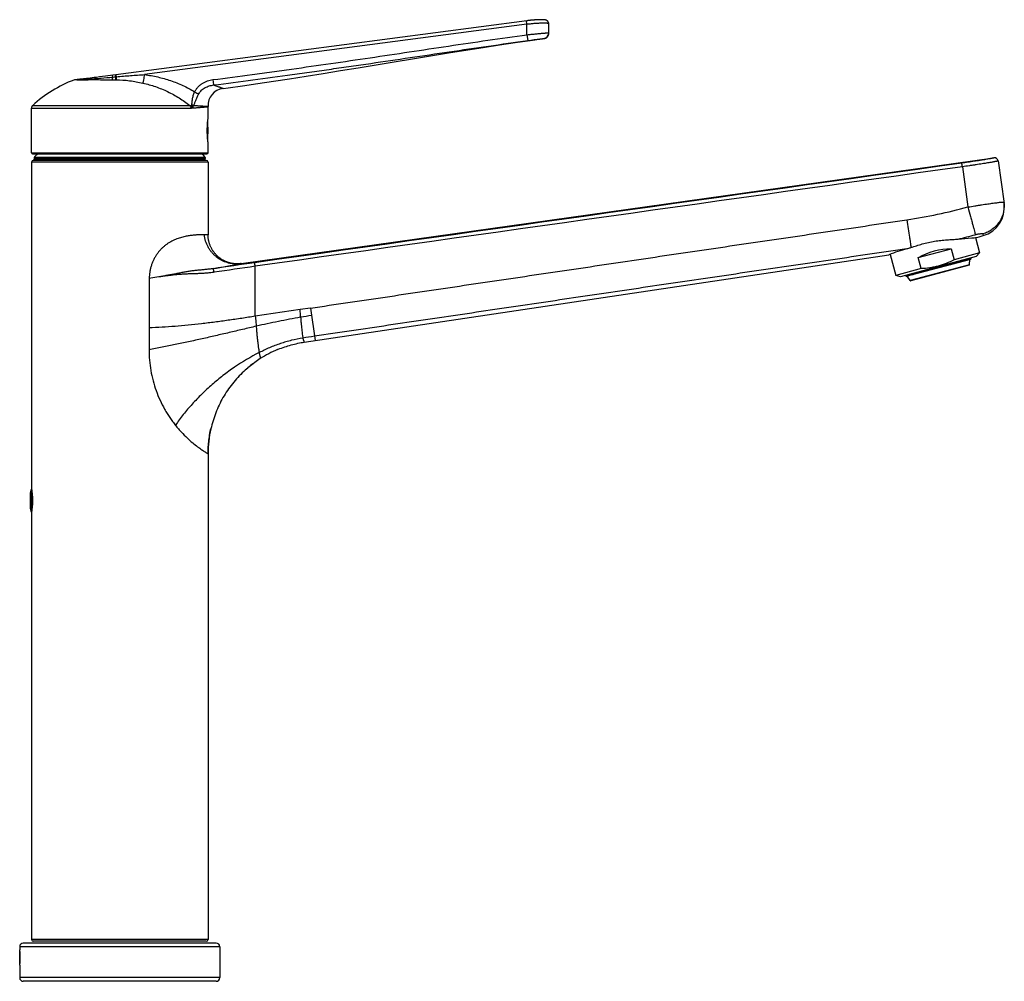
# Model space of a CAD drawing. Header units: millimetres. Extents: x 276 to 822, y 145 to 693.
# Tile 10 of 10: x 552 to 822, y 429 to 693. Entities that reach past the tile are written whole.
import ezdxf

# ---------------------------------------------------------------- set-up
doc = ezdxf.new("R2010")
doc.units = ezdxf.units.MM
doc.header["$LTSCALE"] = 65.395
doc.layers.get('0').update_dxf_attribs({"linetype": 'CONTINUOUS'})

msp = doc.modelspace()

# ---------------------------------------------------------------- linework, layer by layer
at = {"color": 9, "linetype": 'CONTINUOUS'}
for p, q in [((691.32, 692.11), (691.19, 693.08)), ((691.32, 692.11), (586.28, 678.28)), ((691.32, 689.25), (691.32, 692.11)), ((691.32, 689.25), (691.54, 687.64)), ((695.95, 688.2), (695.95, 688.18)), ((567.63, 676.88), (566.87, 676.81)), ((567.42, 676.86), (566.87, 676.81)), ((578.38, 677.69), (578.31, 678.22)), ((578.38, 677.69), (578.53, 677.71)), ((578.53, 677.71), (578.46, 678.23)), ((605.04, 676.91), (605.24, 675.44)), ((555.2, 669.09), (598.96, 669.09)), ((555.53, 669.83), (598.7, 669.83)), ((603.51, 661.84), (603.51, 664.02)), ((603.61, 660.48), (603.61, 665.38)), ((555.2, 656.83), (603.7, 656.83)), ((602.95, 655.55), (555.96, 655.55)), ((819.6, 655.45), (819.6, 655.41)), ((603.7, 654.23), (555.2, 654.23)), ((810.93, 652.98), (812.48, 641.93)), ((816.59, 634.54), (816.69, 634.06)), ((812.58, 627.56), (807.8, 626.28)), ((812.7, 627.59), (813.32, 627.76)), ((612.82, 626.39), (612.63, 626.36)), ((612.82, 626.39), (612.82, 626.39)), ((616.65, 611.92), (616.65, 625.63)), ((812.9, 626.06), (796.63, 621.7)), ((803.22, 625.05), (797.32, 623.47)), ((807.73, 626.26), (803.25, 625.06)), ((587.48, 622.3), (587.48, 602.72)), ((797.22, 623.45), (795.46, 622.97)), ((631.83, 614.16), (628.98, 613.74)), ((631.84, 614.16), (633.09, 605.24)), ((628.98, 613.74), (616.65, 611.92)), ((630.12, 604.8), (630.12, 604.8)), ((603.69, 574.15), (603.7, 574.14)), ((555.22, 564.38), (555.22, 558.18)), ((606.95, 438.73), (551.95, 438.73)), ((603.7, 440.73), (555.2, 440.73)), ((606.95, 430.23), (551.95, 430.23))]:
    msp.add_line(p, q, dxfattribs=at)
at = {"color": 7, "linetype": 'CONTINUOUS'}
for p, q in [((693.87, 693.33), (693.68, 693.32)), ((694.06, 693.34), (693.87, 693.33)), ((694.23, 693.35), (694.06, 693.34)), ((694.39, 693.36), (694.23, 693.35)), ((694.54, 693.37), (694.39, 693.36)), ((694.69, 693.37), (694.54, 693.37)), ((694.82, 693.37), (694.69, 693.37)), ((694.95, 693.38), (694.82, 693.37)), ((695.07, 693.38), (694.95, 693.38)), ((695.19, 693.38), (695.07, 693.38)), ((695.29, 693.38), (695.19, 693.38)), ((695.39, 693.38), (695.29, 693.38)), ((695.49, 693.38), (695.39, 693.38)), ((695.58, 693.37), (695.49, 693.38)), ((695.66, 693.37), (695.58, 693.37)), ((697.34, 689.79), (697.3, 692.29)), ((697.34, 689.75), (697.34, 689.81)), ((567.86, 676.94), (567.11, 676.86)), ((568.13, 676.97), (567.86, 676.94)), ((568.45, 677), (568.13, 676.97)), ((568.68, 677.03), (568.45, 677)), ((569.05, 677.07), (568.68, 677.03)), ((569.45, 677.11), (569.05, 677.07)), ((569.89, 677.16), (569.45, 677.11)), ((570.35, 677.22), (569.89, 677.16)), ((570.84, 677.27), (570.35, 677.22)), ((571.35, 677.34), (570.84, 677.27)), ((571.89, 677.4), (571.35, 677.34)), ((572.46, 677.47), (571.89, 677.4)), ((573.04, 677.54), (572.46, 677.47)), ((573.85, 677.64), (573.04, 677.54)), ((574.68, 677.75), (573.85, 677.64)), ((575.54, 677.86), (574.68, 677.75)), ((576.2, 677.94), (575.54, 677.86)), ((576.86, 678.03), (576.2, 677.94)), ((577.51, 678.11), (576.86, 678.03)), ((578.46, 678.23), (577.51, 678.11)), ((555.2, 656.83), (555.2, 669.09)), ((603.7, 666.18), (603.7, 669.48)), ((603.7, 656.83), (603.7, 659.68)), ((555.5, 656.53), (603.4, 656.53)), ((603.2, 654.73), (555.7, 654.73)), ((555.95, 654.93), (555.96, 655.03)), ((555.95, 654.93), (556.15, 654.73)), ((555.95, 654.93), (602.95, 654.93)), ((556.15, 655.23), (555.96, 655.03)), ((555.96, 655.03), (602.95, 655.03)), ((602.79, 655.23), (556.12, 655.23)), ((602.75, 655.23), (602.95, 655.03)), ((602.95, 654.93), (602.75, 654.73)), ((602.95, 654.93), (602.95, 655.03)), ((612.82, 626.39), (819.6, 655.45)), ((555.2, 654.23), (555.2, 564.48)), ((603.7, 654.23), (603.7, 634.31)), ((820.73, 654.6), (822.38, 642.85)), ((814.54, 633.52), (815.67, 629.3)), ((798.8, 628.01), (807.86, 630.44)), ((807.86, 630.44), (808.67, 627.43)), ((630.12, 604.8), (790.76, 628.81)), ((791.06, 628.92), (792.61, 623.13)), ((814.7, 628.34), (793.93, 622.77)), ((795.53, 622.89), (813.26, 627.64)), ((799.61, 625), (798.8, 628.01)), ((815.67, 629.3), (808.67, 627.43)), ((812.58, 627.56), (812.53, 627.76)), ((812.65, 627.79), (812.7, 627.59)), ((812.9, 626.06), (812.97, 627.56)), ((813.32, 627.76), (813.27, 627.95)), ((814.7, 628.34), (815.67, 629.3)), ((799.61, 625), (792.61, 623.13)), ((812.82, 625.97), (796.74, 621.66)), ((803.22, 625.05), (803.16, 625.25)), ((803.2, 625.25), (803.25, 625.06)), ((807.73, 626.26), (807.68, 626.46)), ((807.74, 626.47), (807.8, 626.28)), ((809.89, 626.84), (809.84, 627.03)), ((793.93, 622.77), (792.61, 623.13)), ((795.41, 622.96), (795.36, 623.15)), ((795.4, 623.17), (795.46, 622.97)), ((796.63, 621.7), (795.81, 622.96)), ((795.96, 623.32), (796.01, 623.12)), ((797.22, 623.45), (797.17, 623.64)), ((797.27, 623.67), (797.32, 623.47)), ((800.83, 624.62), (800.88, 624.43)), ((630.12, 604.8), (630.12, 604.8)), ((603.7, 574.14), (603.7, 440.73)), ((554.85, 563.08), (554.85, 559.48)), ((555.2, 564.48), (555.22, 564.38)), ((555.22, 558.18), (555.2, 558.07)), ((555.2, 558.07), (555.2, 440.73)), ((551.95, 438.73), (551.95, 437.83)), ((605.95, 439.73), (552.95, 439.73)), ((603.2, 440.23), (555.7, 440.23)), ((606.95, 438.73), (606.95, 430.23)), ((551.99, 437.37), (551.95, 437.34)), ((551.95, 437.34), (551.95, 434.12)), ((551.95, 434.12), (551.99, 434.08)), ((551.95, 433.63), (551.95, 430.23)), ((605.95, 429.23), (552.95, 429.23))]:
    msp.add_line(p, q, dxfattribs=at)
for points in [[(693.68, 693.32), (693.57, 693.32), (693.47, 693.31), (693.36, 693.3), (693.25, 693.29), (693.13, 693.28), (693.02, 693.27), (692.9, 693.26), (692.78, 693.25), (692.66, 693.24), (692.54, 693.23), (692.42, 693.22), (692.3, 693.21), (692.17, 693.19), (692.05, 693.18), (691.93, 693.17), (691.8, 693.15), (691.68, 693.14), (691.55, 693.12), (691.43, 693.11), (691.3, 693.09), (578.41, 678.23)], [(697.3, 692.29), (697.3, 692.3), (697.29, 692.34), (697.29, 692.38), (697.29, 692.42), (697.28, 692.45), (697.27, 692.49), (697.26, 692.53), (697.25, 692.56), (697.24, 692.6), (697.23, 692.64), (697.21, 692.67), (697.2, 692.7), (697.18, 692.74), (697.16, 692.77), (697.14, 692.8), (697.12, 692.83), (697.1, 692.86), (697.08, 692.89), (697.06, 692.92), (697.03, 692.94), (697.01, 692.97), (696.99, 692.99), (696.96, 693.02), (696.94, 693.04), (696.91, 693.06), (696.89, 693.08), (696.87, 693.1), (696.84, 693.11), (696.82, 693.13), (696.79, 693.14), (696.77, 693.16), (696.74, 693.17), (696.72, 693.18), (696.7, 693.19), (696.67, 693.21), (696.65, 693.22), (696.63, 693.23), (696.6, 693.23), (696.58, 693.24), (696.56, 693.25), (696.53, 693.26), (696.51, 693.27), (696.49, 693.27), (696.47, 693.28), (696.44, 693.28), (696.42, 693.29), (696.4, 693.3), (696.38, 693.3), (696.35, 693.3), (696.33, 693.31), (696.31, 693.31), (696.28, 693.32), (696.26, 693.32), (696.24, 693.32), (696.21, 693.33), (696.19, 693.33), (696.17, 693.33), (696.14, 693.34), (696.11, 693.34), (696.09, 693.34), (696.06, 693.35), (696.03, 693.35), (696, 693.35), (695.97, 693.35), (695.94, 693.36), (695.91, 693.36), (695.88, 693.36), (695.85, 693.36), (695.81, 693.36), (695.78, 693.37), (695.74, 693.37), (695.66, 693.37)], [(697.33, 689.59), (697.34, 689.64), (697.34, 689.69), (697.34, 689.74), (697.34, 689.81)], [(607.82, 674.51), (609.2, 674.69), (613.18, 675.24), (617.34, 675.83), (621.64, 676.47), (626.09, 677.14), (630.66, 677.85), (635.33, 678.6), (640.11, 679.38), (644.96, 680.18), (649.88, 680.99), (654.85, 681.82), (659.84, 682.65), (664.81, 683.47), (669.72, 684.27), (674.55, 685.04), (679.24, 685.77), (683.77, 686.45), (688.09, 687.08), (692.15, 687.66), (695.95, 688.18)], [(695.95, 688.18), (695.99, 688.18), (696.04, 688.19), (696.09, 688.2), (696.14, 688.21), (696.19, 688.23), (696.24, 688.24), (696.28, 688.26), (696.33, 688.28), (696.38, 688.3), (696.43, 688.32), (696.47, 688.34), (696.52, 688.36), (696.56, 688.39), (696.6, 688.42), (696.65, 688.44), (696.69, 688.47), (696.73, 688.5), (696.77, 688.54), (696.81, 688.57), (696.84, 688.6), (696.88, 688.64), (696.92, 688.68), (696.95, 688.71), (696.98, 688.75), (697.01, 688.79), (697.04, 688.83), (697.07, 688.88), (697.1, 688.92), (697.13, 688.96), (697.15, 689.01), (697.17, 689.05), (697.2, 689.1), (697.22, 689.15), (697.24, 689.19), (697.25, 689.24), (697.27, 689.29), (697.28, 689.34), (697.3, 689.39), (697.31, 689.44), (697.32, 689.49), (697.32, 689.54), (697.33, 689.59)], [(697.33, 689.6), (697.33, 689.65), (697.34, 689.7), (697.34, 689.75)], [(612.82, 626.39), (612.66, 626.37), (612.48, 626.35), (612.31, 626.34), (612.13, 626.32), (611.96, 626.32), (611.78, 626.31), (611.61, 626.31), (611.43, 626.32), (611.26, 626.33), (611.08, 626.34), (610.91, 626.35), (610.73, 626.37), (610.56, 626.4), (610.39, 626.42), (610.21, 626.45), (610.04, 626.49), (609.87, 626.53), (609.7, 626.57), (609.53, 626.62), (609.36, 626.66), (609.19, 626.72), (609.03, 626.78), (608.86, 626.84), (608.7, 626.9), (608.54, 626.97), (608.38, 627.04), (608.22, 627.12), (608.06, 627.19), (607.9, 627.28), (607.75, 627.36), (607.6, 627.45), (607.45, 627.54), (607.3, 627.64), (607.15, 627.74), (607.01, 627.84), (606.87, 627.94), (606.73, 628.05), (606.59, 628.16), (606.46, 628.28), (606.33, 628.4), (606.2, 628.52), (606.07, 628.64), (605.95, 628.76), (605.83, 628.89), (605.71, 629.02), (605.59, 629.16), (605.48, 629.29), (605.37, 629.43), (605.27, 629.57), (605.16, 629.71), (605.06, 629.86), (604.97, 630.01), (604.87, 630.16), (604.78, 630.31), (604.7, 630.46), (604.61, 630.61), (604.53, 630.77), (604.46, 630.93), (604.38, 631.09), (604.32, 631.25), (604.25, 631.41), (604.19, 631.58), (604.13, 631.74), (604.07, 631.91), (604.02, 632.08), (603.98, 632.25), (603.93, 632.42), (603.89, 632.59), (603.86, 632.76), (603.82, 632.93), (603.8, 633.1), (603.77, 633.28), (603.75, 633.45), (603.73, 633.63), (603.72, 633.8), (603.71, 633.98), (603.71, 634.15), (603.7, 634.31)], [(814.86, 633.54), (815.57, 633.74), (816.69, 634.06)], [(622.81, 602.76), (623.01, 602.85), (623.44, 603.02), (623.88, 603.19), (624.33, 603.35), (624.77, 603.5), (625.21, 603.65), (625.66, 603.79), (626.11, 603.92), (626.56, 604.05), (627.01, 604.17), (627.45, 604.28), (627.9, 604.38), (628.35, 604.48), (628.8, 604.57), (629.25, 604.66), (629.69, 604.73), (630.12, 604.8)], [(613.49, 596.74), (613.6, 596.84), (613.95, 597.16), (614.3, 597.48), (614.66, 597.79), (615.02, 598.09), (615.39, 598.39), (615.76, 598.68), (616.13, 598.96), (616.54, 599.26)], [(603.7, 574.14), (603.71, 574.6), (603.72, 575.07), (603.73, 575.54), (603.76, 576.01), (603.79, 576.48), (603.83, 576.95), (603.88, 577.42), (603.93, 577.89), (603.99, 578.36), (604.06, 578.82), (604.13, 579.29), (604.22, 579.76), (604.31, 580.22), (604.4, 580.68), (604.48, 581.01)]]:
    msp.add_lwpolyline(points, dxfattribs=at)
for centre, radius, start, end in [((696.31, 692.08), 0.99, 1.089, 4.4424), ((695.74, 689.78), 1.6, 353.3524, 0.9959), ((579.2, 644.05), 35, 110.6394, 132.5685), ((567.22, 675.88), 0.99, 95.9574, 110.6394), ((608.45, 669.8), 4.75, 97.5912, 182.8231), ((556.2, 669.09), 1, 132.5685, 180), ((602, 669.48), 1.7, 0, 2.8231), ((554.04, 662.93), 49.66, 356.9279, 3.0721), ((555.5, 656.83), 0.3, 180, 270), ((555.7, 654.23), 0.5, 90, 180), ((556.12, 655.43), 0.2, 141.5514, 270), ((579.45, 636.9), 30, 139.1303, 141.5514), ((579.45, 636.9), 30, 38.4486, 40.8702), ((602.79, 655.43), 0.2, 270, 38.4486), ((603.2, 654.23), 0.5, 0, 90), ((603.4, 656.83), 0.3, 270, 360), ((819.74, 654.46), 1, 8, 98), ((814.45, 641.74), 8, 286.2224, 8), ((812.19, 573.44), 59.37, 106.1227, 111.1611), ((812.8, 626.07), 0.1, 285, 357.0956), ((795.55, 623), 0.1, 195, 285), ((796.71, 621.76), 0.1, 212.9044, 285), ((634.66, 574.2), 30.93, 112.536, 122.4642), ((634.73, 574.12), 31.03, 125.881, 133.1812), ((634.68, 574.17), 30.96, 122.4771, 125.8783), ((634.68, 574.13), 30.98, 167.176, 179.9874), ((557.85, 563.08), 3, 152.0471, 180), ((557.85, 559.48), 3, 180, 207.9529), ((552.95, 438.73), 1, 90, 180), ((555.7, 440.73), 0.5, 180, 270), ((603.2, 440.73), 0.5, 270, 360), ((605.95, 438.73), 1, 0, 90), ((524.53, 435.73), 27.5, 355.6204, 4.3796), ((552.95, 430.23), 1, 180, 270), ((605.95, 430.23), 1, 270, 360)]:
    msp.add_arc(centre, radius, start, end, dxfattribs=at)
at = {"color": 9, "linetype": 'CONTINUOUS'}
for centre, radius, start, end in [((695.74, 689.78), 1.6, 277.6288, 353.3477), ((567.94, 676.11), 0.838, 95.8085, 111.9191), ((554.07, 932.69), 256.16, 275.2497, 275.4455), ((578.13, 640.53), 36.36, 89.4669, 89.684), ((598.96, 670.57), 1.48, 269.9794, 276.7535), ((819.74, 654.42), 1, 10.3932, 98.0025), ((819.74, 654.42), 1, 9.7947, 10.3906), ((819.74, 654.42), 1, 8.0003, 9.7948), ((773.42, 786.92), 150.16, 278.5328, 285.0751), ((774.2, 784.23), 155.23, 283.2398, 285.0414), ((984.68, -1989.08), 2641.48, 98.01226, 98.26233), ((516.11, 1138), 520.67, 279.8395, 280.6833), ((981.98, -1941.3), 2592.8, 98.10011, 98.35215), ((426.35, 597.49), 203.28, 3.9899, 4.5852), ((665.85, 381.06), 227.75, 98.312, 99.12)]:
    msp.add_arc(centre, radius, start, end, dxfattribs=at)
at = {"color": 7, "linetype": 'CONTINUOUS'}
msp.add_ellipse((804.97, 623.1), major_axis=(11.53, 3.09), ratio=0.57735, start_param=7.450156, end_param=8.257808, dxfattribs=at)
at = {"color": 9, "linetype": 'CONTINUOUS'}
for points, knots in [([(697.28, 692.3), (697.27, 692.31), (697.25, 692.32), (697.21, 692.33), (697.16, 692.34), (697.07, 692.36), (696.92, 692.38), (696.7, 692.39), (696.44, 692.4), (696.13, 692.41), (695.78, 692.41), (695.39, 692.4), (694.96, 692.39), (694.33, 692.36), (693.48, 692.31), (692.42, 692.22), (691.69, 692.15), (691.32, 692.11)], [0, 0, 0, 0, 0.004975, 0.011888, 0.020831, 0.031834, 0.060015, 0.09632, 0.140497, 0.192201, 0.251013, 0.316447, 0.387946, 0.464885, 0.632333, 0.812854, 1, 1, 1, 1]), ([(691.32, 689.25), (691.7, 689.29), (692.46, 689.37), (693.57, 689.47), (694.44, 689.56), (695.08, 689.62), (695.52, 689.66), (695.91, 689.69), (696.27, 689.72), (696.57, 689.75), (696.79, 689.77), (696.95, 689.78), (697.04, 689.79), (697.13, 689.8), (697.2, 689.8), (697.25, 689.81), (697.29, 689.81), (697.32, 689.81), (697.33, 689.81), (697.34, 689.81)], [0, 0, 0, 0, 0.192782, 0.378311, 0.54958, 0.62784, 0.70019, 0.765945, 0.824505, 0.875342, 0.917985, 0.936103, 0.952028, 0.965728, 0.977174, 0.986342, 0.993212, 0.997767, 1, 1, 1, 1]), ([(697.3, 692.28), (697.3, 692.29), (697.29, 692.29), (697.29, 692.3), (697.28, 692.3)], [0, 0, 0, 0, 0.435052, 1, 1, 1, 1]), ([(697.34, 689.81), (697.34, 689.81), (697.34, 689.81), (697.34, 689.81), (697.34, 689.81)], [0, 0, 0, 0, 0.412481, 1, 1, 1, 1]), ([(605.04, 676.91), (608.64, 677.38), (614.04, 678.1), (621.24, 679.07), (628.44, 680.07), (637.42, 681.34), (648.2, 682.92), (658.98, 684.54), (669.75, 686.15), (680.53, 687.74), (687.72, 688.76), (691.32, 689.25)], [0, 0, 0, 0, 0.125, 0.1875, 0.25, 0.375, 0.5, 0.625, 0.75, 0.875, 1, 1, 1, 1]), ([(605.24, 675.44), (608.84, 675.91), (616.04, 676.86), (625.04, 678.07), (632.23, 679.07), (637.63, 679.83), (643.02, 680.6), (650.21, 681.65), (659.19, 682.97), (669.96, 684.57), (680.75, 686.14), (687.94, 687.15), (691.54, 687.64)], [0, 0, 0, 0, 0.125002, 0.250002, 0.312502, 0.375002, 0.437501, 0.5, 0.624999, 0.749998, 0.874999, 1, 1, 1, 1]), ([(691.54, 687.64), (691.82, 687.68), (692.39, 687.76), (693.09, 687.85), (693.62, 687.92), (693.99, 687.97), (694.34, 688.01), (694.66, 688.05), (694.95, 688.09), (695.2, 688.12), (695.39, 688.14), (695.53, 688.16), (695.62, 688.17), (695.69, 688.17), (695.76, 688.18), (695.82, 688.19), (695.87, 688.19), (695.9, 688.19), (695.92, 688.2), (695.93, 688.2), (695.94, 688.2), (695.95, 688.2), (695.95, 688.2), (695.95, 688.2), (695.95, 688.2)], [0, 0, 0, 0, 0.195934, 0.384167, 0.47308, 0.557369, 0.636229, 0.708895, 0.774658, 0.832914, 0.883127, 0.905066, 0.924818, 0.942337, 0.957584, 0.97053, 0.981147, 0.989413, 0.99266, 0.995312, 0.997369, 0.998829, 0.999696, 1, 1, 1, 1]), ([(567.63, 676.88), (567.84, 676.89), (568.35, 676.91), (569.21, 676.95), (570.26, 677.02), (571.49, 677.1), (572.86, 677.21), (574.88, 677.37), (576.44, 677.51), (577.51, 677.61)], [0, 0, 0, 0, 0.065106, 0.152749, 0.26037, 0.385299, 0.524715, 0.675681, 1, 1, 1, 1]), ([(567.63, 676.88), (567.84, 676.89), (568.33, 676.89), (569.17, 676.9), (570.19, 676.9), (571.88, 676.91), (574.3, 676.9), (576.32, 676.9), (577.39, 676.89)], [0, 0, 0, 0, 0.06517, 0.151112, 0.256492, 0.379521, 0.669508, 1, 1, 1, 1]), ([(577.39, 676.89), (577.41, 676.93), (577.45, 677.02), (577.48, 677.19), (577.5, 677.39), (577.51, 677.53), (577.51, 677.61)], [0, 0, 0, 0, 0.175424, 0.403961, 0.68123, 1, 1, 1, 1]), ([(577.39, 676.89), (577.47, 676.89), (577.79, 676.89), (578.1, 676.89), (578.33, 676.89)], [0, 0, 0, 0, 0.24888, 1, 1, 1, 1]), ([(577.51, 677.61), (577.51, 677.68), (577.5, 677.78), (577.49, 677.9), (577.49, 677.97), (577.49, 678.02), (577.5, 678.05), (577.5, 678.07), (577.5, 678.09), (577.5, 678.1), (577.51, 678.11), (577.51, 678.11)], [0, 0, 0, 0, 0.407168, 0.577099, 0.720686, 0.835625, 0.881809, 0.92028, 0.950999, 0.974088, 1, 1, 1, 1]), ([(578.33, 676.89), (578.34, 676.91), (578.35, 676.95), (578.37, 677.06), (578.38, 677.22), (578.39, 677.44), (578.39, 677.61), (578.38, 677.69)], [0, 0, 0, 0, 0.077063, 0.169287, 0.39702, 0.676874, 1, 1, 1, 1]), ([(578.47, 676.88), (578.48, 676.9), (578.49, 676.95), (578.51, 677.06), (578.52, 677.22), (578.53, 677.45), (578.53, 677.62), (578.53, 677.71)], [0, 0, 0, 0, 0.076957, 0.169143, 0.396925, 0.676876, 1, 1, 1, 1]), ([(578.47, 676.88), (579.71, 676.87), (582.18, 676.69), (584.61, 676.24), (585.81, 675.97)], [0, 0, 0, 0, 0.499502, 1, 1, 1, 1]), ([(578.53, 677.71), (579.17, 677.77), (580.46, 677.89), (583.05, 678.08), (584.99, 678.21), (586.28, 678.28)], [0, 0, 0, 0, 0.249984, 0.49997, 1, 1, 1, 1]), ([(585.81, 675.97), (585.84, 676.02), (585.88, 676.14), (585.94, 676.35), (586, 676.6), (586.09, 677), (586.18, 677.57), (586.25, 678.04), (586.28, 678.28)], [0, 0, 0, 0, 0.070911, 0.161818, 0.270988, 0.396179, 0.683729, 1, 1, 1, 1]), ([(586.28, 678.28), (587.49, 678.13), (589.9, 677.71), (593.42, 676.71), (596.82, 675.35), (598.98, 674.2), (600.02, 673.56)], [0, 0, 0, 0, 0.250013, 0.500018, 0.750013, 1, 1, 1, 1]), ([(600.02, 673.56), (600.14, 673.8), (600.41, 674.25), (600.9, 674.86), (601.47, 675.4), (602.11, 675.86), (602.79, 676.25), (603.76, 676.65), (604.53, 676.84), (605.04, 676.91)], [0, 0, 0, 0, 0.125007, 0.250026, 0.375058, 0.500102, 0.625156, 0.750217, 1, 1, 1, 1]), ([(585.81, 675.97), (586.98, 675.71), (589.3, 675.05), (592.63, 673.68), (595.79, 671.95), (597.76, 670.57), (598.7, 669.83)], [0, 0, 0, 0, 0.249991, 0.499943, 0.749926, 1, 1, 1, 1]), ([(599.22, 669.89), (599.24, 669.95), (599.26, 670.06), (599.28, 670.24), (599.3, 670.44), (599.33, 670.72), (599.36, 671.1), (599.42, 671.57), (599.51, 672.05), (599.64, 672.56), (599.81, 673.06), (599.94, 673.4), (600.02, 673.56)], [0, 0, 0, 0, 0.044517, 0.093513, 0.145991, 0.201297, 0.318854, 0.444199, 0.576182, 0.713764, 0.855631, 1, 1, 1, 1]), ([(600.02, 673.56), (600.24, 673.46), (600.61, 673.27), (600.99, 673.07), (601.15, 672.99)], [0, 0, 0, 0, 0.568052, 1, 1, 1, 1]), ([(601.15, 672.99), (601.25, 673.17), (601.47, 673.52), (601.89, 673.99), (602.36, 674.39), (603.06, 674.83), (604.01, 675.23), (604.83, 675.39), (605.24, 675.44)], [0, 0, 0, 0, 0.125503, 0.250839, 0.376014, 0.501058, 0.75054, 1, 1, 1, 1]), ([(605.24, 675.44), (605.44, 675.37), (605.82, 675.25), (606.35, 675.07), (606.73, 674.93), (607, 674.83), (607.17, 674.76), (607.32, 674.7), (607.45, 674.65), (607.56, 674.61), (607.64, 674.58), (607.7, 674.56), (607.73, 674.54), (607.76, 674.53), (607.78, 674.52), (607.79, 674.52), (607.8, 674.51), (607.81, 674.51), (607.81, 674.51), (607.82, 674.51), (607.82, 674.51), (607.82, 674.51), (607.82, 674.51)], [0, 0, 0, 0, 0.232972, 0.435937, 0.608177, 0.682639, 0.749283, 0.808086, 0.859037, 0.902129, 0.937374, 0.952058, 0.964782, 0.975547, 0.984353, 0.9912, 0.993889, 0.996089, 0.9978, 0.999022, 0.999755, 1, 1, 1, 1]), ([(599.75, 669.82), (599.78, 669.86), (599.83, 669.96), (599.92, 670.17), (600.04, 670.45), (600.18, 670.82), (600.34, 671.22), (600.51, 671.64), (600.77, 672.24), (600.99, 672.69), (601.15, 672.99)], [0, 0, 0, 0, 0.045366, 0.093468, 0.197501, 0.311377, 0.434489, 0.566171, 0.705452, 1, 1, 1, 1]), ([(598.7, 669.83), (598.79, 669.82), (598.97, 669.82), (599.14, 669.86), (599.22, 669.89)], [0, 0, 0, 0, 0.506976, 1, 1, 1, 1]), ([(598.7, 669.83), (598.79, 669.73), (598.92, 669.49), (598.96, 669.23), (598.96, 669.09)], [0, 0, 0, 0, 0.485982, 1, 1, 1, 1]), ([(599.22, 669.89), (599.23, 669.83), (599.25, 669.71), (599.25, 669.44), (599.19, 669.23), (599.14, 669.1)], [0, 0, 0, 0, 0.22972, 0.474935, 1, 1, 1, 1]), ([(599.14, 669.1), (599.17, 669.11), (599.25, 669.13), (599.35, 669.2), (599.44, 669.28), (599.55, 669.41), (599.66, 669.59), (599.72, 669.74), (599.75, 669.82)], [0, 0, 0, 0, 0.114779, 0.234735, 0.360295, 0.489564, 0.749188, 1, 1, 1, 1]), ([(599.14, 669.1), (599.48, 669.13), (599.99, 669.17), (600.64, 669.22), (601.09, 669.25), (601.5, 669.29), (601.87, 669.32), (602.21, 669.35), (602.52, 669.38), (602.79, 669.4), (603, 669.42), (603.15, 669.43), (603.24, 669.44), (603.33, 669.45), (603.41, 669.46), (603.48, 669.46), (603.54, 669.47), (603.59, 669.47), (603.62, 669.47), (603.65, 669.48), (603.66, 669.48), (603.68, 669.48), (603.69, 669.48), (603.69, 669.48), (603.7, 669.48), (603.7, 669.48), (603.7, 669.48), (603.7, 669.48), (603.7, 669.48), (603.7, 669.48)], [0, 0, 0, 0, 0.228257, 0.332179, 0.429075, 0.518794, 0.601195, 0.676149, 0.743537, 0.803252, 0.855199, 0.878234, 0.899296, 0.918378, 0.935471, 0.95057, 0.963667, 0.974758, 0.983838, 0.987624, 0.990905, 0.993682, 0.995955, 0.997723, 0.998986, 0.999429, 0.999745, 0.999935, 1, 1, 1, 1]), ([(599.75, 669.82), (599.67, 669.83), (599.54, 669.86), (599.36, 669.88), (599.27, 669.89), (599.22, 669.89)], [0, 0, 0, 0, 0.466532, 0.726083, 1, 1, 1, 1]), ([(599.75, 669.82), (600.06, 669.8), (600.5, 669.78), (601.08, 669.75), (601.46, 669.72), (601.82, 669.7), (602.14, 669.68), (602.44, 669.66), (602.7, 669.64), (602.93, 669.62), (603.13, 669.61), (603.28, 669.6), (603.39, 669.59), (603.45, 669.59), (603.51, 669.58), (603.56, 669.58), (603.6, 669.57), (603.63, 669.57), (603.65, 669.57), (603.67, 669.57), (603.68, 669.57), (603.69, 669.57), (603.69, 669.57), (603.7, 669.57), (603.7, 669.57), (603.7, 669.57), (603.7, 669.57), (603.7, 669.57), (603.7, 669.57)], [0, 0, 0, 0, 0.232031, 0.337121, 0.434728, 0.524739, 0.607069, 0.681649, 0.748428, 0.807384, 0.858491, 0.901734, 0.920408, 0.937117, 0.951858, 0.964631, 0.975436, 0.984276, 0.98796, 0.991153, 0.993855, 0.996067, 0.997787, 0.999017, 0.999447, 0.999754, 0.999938, 1, 1, 1, 1]), ([(819.6, 655.41), (819.6, 655.41), (819.6, 655.41), (819.59, 655.4), (819.58, 655.4), (819.56, 655.39), (819.54, 655.38), (819.49, 655.37), (819.43, 655.36), (819.34, 655.34), (819.22, 655.31), (819.09, 655.29), (818.93, 655.26), (818.76, 655.23), (818.56, 655.19), (818.35, 655.15), (818.03, 655.1), (817.59, 655.02), (817.01, 654.92), (816.38, 654.82), (815.68, 654.7), (814.94, 654.59), (814.16, 654.47), (813.35, 654.34), (812.21, 654.17), (811.36, 654.05), (810.78, 653.97)], [0, 0, 0, 0, 0.000444, 0.001409, 0.002951, 0.005081, 0.007801, 0.011109, 0.01949, 0.030219, 0.04328, 0.058639, 0.076256, 0.096091, 0.1181, 0.142229, 0.168419, 0.226731, 0.2925, 0.365097, 0.443834, 0.527963, 0.616682, 0.709143, 0.804462, 1, 1, 1, 1]), ([(810.93, 652.98), (810.92, 653.04), (810.9, 653.17), (810.87, 653.35), (810.85, 653.51), (810.83, 653.66), (810.81, 653.77), (810.8, 653.84), (810.79, 653.88), (810.79, 653.92), (810.78, 653.94), (810.78, 653.96), (810.78, 653.97), (810.78, 653.97)], [0, 0, 0, 0, 0.19132, 0.375602, 0.546031, 0.696305, 0.820868, 0.872026, 0.915114, 0.949733, 0.975563, 0.992366, 1, 1, 1, 1]), ([(820.73, 654.56), (820.73, 654.56), (820.73, 654.55), (820.72, 654.55), (820.7, 654.55), (820.68, 654.54), (820.66, 654.53), (820.63, 654.52), (820.59, 654.52), (820.53, 654.5), (820.43, 654.48), (820.31, 654.46), (820.16, 654.43), (819.99, 654.4), (819.79, 654.36), (819.58, 654.32), (819.34, 654.28), (818.98, 654.22), (818.49, 654.14), (817.85, 654.03), (817.14, 653.91), (816.37, 653.79), (815.55, 653.66), (814.68, 653.53), (813.77, 653.39), (812.52, 653.21), (811.57, 653.07), (810.93, 652.98)], [0, 0, 0, 0, 0.00042, 0.001371, 0.002905, 0.00503, 0.007749, 0.011061, 0.014966, 0.019462, 0.030216, 0.043298, 0.058679, 0.076322, 0.096185, 0.118221, 0.142378, 0.168598, 0.226972, 0.292786, 0.365415, 0.444164, 0.528284, 0.616971, 0.709382, 0.804632, 1, 1, 1, 1]), ([(812.48, 641.93), (813.12, 642.03), (814.07, 642.19), (815.32, 642.39), (816.22, 642.53), (817.09, 642.66), (817.92, 642.78), (818.69, 642.89), (819.4, 642.99), (820.05, 643.07), (820.62, 643.15), (821.05, 643.2), (821.36, 643.23), (821.55, 643.25), (821.73, 643.27), (821.88, 643.28), (822.01, 643.29), (822.12, 643.29), (822.19, 643.3), (822.24, 643.29), (822.27, 643.29), (822.29, 643.29), (822.3, 643.29), (822.31, 643.28), (822.32, 643.28), (822.32, 643.27)], [0, 0, 0, 0, 0.195248, 0.290441, 0.382796, 0.47143, 0.555497, 0.634193, 0.706768, 0.772529, 0.830852, 0.881181, 0.903197, 0.923043, 0.940674, 0.956048, 0.969131, 0.979898, 0.988332, 0.991673, 0.994431, 0.996612, 0.998228, 0.999316, 1, 1, 1, 1]), ([(812.48, 641.93), (812.72, 641.05), (813.06, 639.76), (813.5, 638.11), (813.79, 637.02), (814.04, 636.08), (814.24, 635.31), (814.37, 634.8), (814.45, 634.49), (814.48, 634.37), (814.49, 634.32)], [0, 0, 0, 0, 0.347467, 0.507904, 0.652883, 0.778007, 0.879483, 0.954235, 0.980848, 1, 1, 1, 1]), ([(822.32, 643.27), (822.38, 642.81), (822.43, 641.86), (822.24, 640.44), (821.81, 639.09), (821.13, 637.83), (820.25, 636.7), (819.17, 635.76), (817.95, 635.01), (817.05, 634.67), (816.59, 634.54)], [0, 0, 0, 0, 0.124515, 0.249098, 0.373809, 0.498691, 0.623766, 0.74903, 0.874457, 1, 1, 1, 1]), ([(631.83, 614.16), (638.66, 615.17), (652.32, 617.19), (672.8, 620.22), (693.29, 623.26), (713.77, 626.29), (734.25, 629.33), (754.74, 632.35), (775.22, 635.36), (788.88, 637.4), (795.7, 638.42)], [0, 0, 0, 0, 0.125, 0.25, 0.375, 0.5, 0.625, 0.75, 0.875, 1, 1, 1, 1]), ([(795.7, 638.42), (795.83, 637.58), (796.07, 635.99), (796.35, 634.09), (796.54, 632.75), (796.65, 631.95), (796.74, 631.32), (796.79, 630.96), (796.81, 630.81)], [0, 0, 0, 0, 0.330635, 0.626868, 0.752252, 0.857977, 0.941284, 1, 1, 1, 1]), ([(602.7, 634.31), (602.61, 634.31), (602.42, 634.31), (601.99, 634.3), (601.37, 634.28), (600.53, 634.24), (599.58, 634.17), (598.71, 634.06), (597.97, 633.93), (597.15, 633.77), (596.31, 633.56), (595.45, 633.29), (594.55, 632.94), (593.64, 632.5), (592.75, 631.97), (592.09, 631.51), (591.44, 630.99), (590.83, 630.4), (590.26, 629.76), (589.73, 629.06), (589.24, 628.32), (588.8, 627.55), (588.42, 626.73), (588.11, 625.88), (587.87, 625), (587.7, 624.11), (587.57, 623.21), (587.51, 622.6), (587.48, 622.3)], [0, 0, 0, 0, 0.01265, 0.026795, 0.059489, 0.097905, 0.141868, 0.191222, 0.217865, 0.245781, 0.305318, 0.336921, 0.369729, 0.438775, 0.474911, 0.512026, 0.550066, 0.588954, 0.628558, 0.668723, 0.709317, 0.750256, 0.79149, 0.832965, 0.874612, 0.916363, 0.958168, 1, 1, 1, 1]), ([(603.7, 634.31), (603.7, 634.31), (603.7, 634.31), (603.7, 634.31), (603.7, 634.31), (603.7, 634.31), (603.7, 634.31), (603.69, 634.31), (603.68, 634.31), (603.67, 634.31), (603.66, 634.31), (603.63, 634.31), (603.6, 634.31), (603.56, 634.31), (603.51, 634.31), (603.45, 634.31), (603.38, 634.31), (603.28, 634.32), (603.13, 634.32), (602.93, 634.31), (602.78, 634.31), (602.7, 634.31)], [0, 0, 0, 0, 0.000246, 0.000983, 0.002213, 0.003933, 0.00885, 0.015733, 0.024581, 0.035394, 0.048171, 0.06291, 0.098273, 0.14147, 0.192487, 0.251308, 0.317913, 0.392281, 0.564208, 0.766867, 1, 1, 1, 1]), ([(612.63, 626.36), (612.34, 626.31), (611.74, 626.26), (610.85, 626.28), (609.97, 626.38), (608.81, 626.65), (607.43, 627.21), (606.18, 628.03), (605.3, 628.82), (604.7, 629.47), (604.17, 630.18), (603.56, 631.19), (602.99, 632.56), (602.76, 633.73), (602.7, 634.31)], [0, 0, 0, 0, 0.062801, 0.125567, 0.188298, 0.250995, 0.376131, 0.501155, 0.563699, 0.626212, 0.688689, 0.751126, 0.875699, 1, 1, 1, 1]), ([(814.49, 634.32), (814.63, 634.36), (814.9, 634.43), (815.3, 634.51), (815.66, 634.57), (815.93, 634.61), (816.12, 634.62), (816.24, 634.62), (816.34, 634.62), (816.42, 634.62), (816.49, 634.61), (816.54, 634.59), (816.56, 634.58), (816.58, 634.56), (816.59, 634.55), (816.59, 634.54)], [0, 0, 0, 0, 0.200484, 0.390403, 0.561418, 0.70751, 0.769964, 0.824919, 0.872217, 0.911774, 0.94366, 0.96817, 0.977918, 0.986243, 1, 1, 1, 1]), ([(795.71, 630.48), (788.93, 629.45), (778.75, 627.94), (765.19, 625.95), (755.01, 624.45), (744.84, 622.96), (734.66, 621.46), (724.49, 619.96), (710.92, 617.95), (693.97, 615.44), (673.62, 612.43), (653.27, 609.42), (639.71, 607.42), (632.92, 606.42)], [0, 0, 0, 0, 0.125001, 0.187501, 0.25, 0.3125, 0.374999, 0.437499, 0.499999, 0.625, 0.75, 0.875, 1, 1, 1, 1]), ([(605.09, 624.99), (604.71, 624.93), (603.96, 624.84), (602.84, 624.72), (601.72, 624.61), (600.61, 624.51), (599.52, 624.39), (598.42, 624.24), (597.33, 624.06), (596.24, 623.84), (595.15, 623.62), (594.05, 623.41), (592.95, 623.21), (591.49, 622.95), (589.66, 622.65), (588.21, 622.42), (587.48, 622.3)], [0, 0, 0, 0, 0.063974, 0.1274, 0.190245, 0.252561, 0.314506, 0.37634, 0.438354, 0.500721, 0.563395, 0.6262, 0.688974, 0.751614, 0.87629, 1, 1, 1, 1]), ([(605.36, 624), (605.35, 624.06), (605.33, 624.19), (605.3, 624.37), (605.26, 624.54), (605.22, 624.69), (605.19, 624.81), (605.16, 624.89), (605.13, 624.94), (605.12, 624.97), (605.1, 624.98), (605.09, 624.99), (605.09, 624.99)], [0, 0, 0, 0, 0.186071, 0.365944, 0.532989, 0.681094, 0.804933, 0.900284, 0.936405, 0.964657, 0.98535, 1, 1, 1, 1]), ([(616.65, 625.63), (616.64, 625.69), (616.62, 625.82), (616.59, 626), (616.57, 626.16), (616.55, 626.31), (616.53, 626.42), (616.52, 626.49), (616.51, 626.53), (616.51, 626.57), (616.5, 626.59), (616.5, 626.61), (616.5, 626.62), (616.5, 626.62)], [0, 0, 0, 0, 0.191004, 0.375006, 0.545225, 0.69539, 0.819968, 0.871186, 0.91437, 0.949121, 0.975119, 0.992128, 1, 1, 1, 1]), ([(605.36, 624), (604.98, 623.94), (604.22, 623.85), (603.08, 623.73), (601.95, 623.66), (600.81, 623.61), (599.67, 623.57), (598.54, 623.54), (597.41, 623.5), (596.29, 623.43), (595.17, 623.34), (594.05, 623.22), (592.95, 623.09), (591.48, 622.89), (589.66, 622.63), (588.2, 622.41), (587.48, 622.3)], [0, 0, 0, 0, 0.063744, 0.127366, 0.190855, 0.254203, 0.317398, 0.380432, 0.443295, 0.505979, 0.568477, 0.630781, 0.692883, 0.754772, 0.877871, 1, 1, 1, 1]), ([(616.65, 611.92), (615.41, 611.72), (612.95, 611.33), (609.26, 610.79), (605.58, 610.29), (601.91, 609.84), (598.26, 609.45), (593.46, 609.01), (589.87, 608.8), (587.48, 608.72)], [0, 0, 0, 0, 0.127378, 0.25451, 0.381182, 0.507178, 0.632279, 0.756267, 1, 1, 1, 1]), ([(616.65, 611.92), (616.68, 611.69), (616.81, 610.78), (616.9, 609.86), (616.95, 609.18)], [0, 0, 0, 0, 0.25104, 1, 1, 1, 1]), ([(629.14, 611.63), (628.12, 611.46), (626.08, 611.09), (623.03, 610.49), (619.98, 609.85), (617.96, 609.4), (616.95, 609.18)], [0, 0, 0, 0, 0.250011, 0.500016, 0.750012, 1, 1, 1, 1]), ([(629.14, 611.63), (629.16, 611.29), (629.21, 610.62), (629.3, 609.65), (629.38, 608.76), (629.47, 607.96), (629.55, 607.28), (629.63, 606.71), (629.68, 606.32), (629.72, 606.07), (629.74, 605.97), (629.75, 605.93)], [0, 0, 0, 0, 0.180405, 0.350826, 0.507987, 0.648648, 0.770153, 0.870607, 0.947878, 0.977114, 1, 1, 1, 1]), ([(616.95, 609.18), (615.7, 608.88), (613.21, 608.3), (609.48, 607.42), (605.76, 606.55), (602.06, 605.71), (598.38, 604.9), (594.72, 604.12), (591.09, 603.39), (588.68, 602.94), (587.48, 602.72)], [0, 0, 0, 0, 0.127372, 0.254466, 0.381076, 0.507006, 0.63206, 0.756034, 0.878738, 1, 1, 1, 1]), ([(616.95, 609.18), (616.97, 608.79), (617.02, 608.02), (617.12, 606.9), (617.22, 605.83), (617.33, 604.83), (617.45, 603.92), (617.56, 603.13), (617.64, 602.55), (617.7, 602.16), (617.72, 602), (617.74, 601.93)], [0, 0, 0, 0, 0.159901, 0.31504, 0.463337, 0.602364, 0.729031, 0.839983, 0.931713, 0.968984, 1, 1, 1, 1]), ([(629.75, 605.93), (628.7, 605.76), (627.14, 605.45), (625.09, 604.9), (623.58, 604.42), (622.08, 603.87), (620.61, 603.27), (619.16, 602.62), (618.21, 602.16), (617.74, 601.93)], [0, 0, 0, 0, 0.250194, 0.375256, 0.500273, 0.625246, 0.750186, 0.875101, 1, 1, 1, 1]), ([(629.75, 605.93), (629.77, 605.84), (629.81, 605.67), (629.87, 605.44), (629.94, 605.25), (630.02, 605.04), (630.08, 604.89), (630.12, 604.8)], [0, 0, 0, 0, 0.232045, 0.433509, 0.604372, 0.744637, 1, 1, 1, 1]), ([(587.48, 602.72), (587.48, 601.77), (587.56, 599.85), (587.93, 597), (588.55, 594.2), (589.4, 591.48), (590.46, 588.86), (591.52, 586.78), (592.46, 585.2), (593.07, 584.25), (593.58, 583.52), (593.97, 582.98), (594.36, 582.46), (594.63, 582.12), (594.76, 581.95)], [0, 0, 0, 0, 0.128142, 0.25615, 0.383853, 0.51098, 0.637076, 0.761395, 0.822571, 0.88286, 0.912615, 0.942078, 0.971218, 1, 1, 1, 1]), ([(617.74, 601.93), (615.39, 600.75), (612.01, 598.73), (607.79, 595.65), (604.79, 593.17), (601.96, 590.55), (599.75, 588.26), (598.09, 586.37), (596.9, 584.93), (595.79, 583.46), (595.09, 582.45), (594.76, 581.95)], [0, 0, 0, 0, 0.255794, 0.383046, 0.509551, 0.635004, 0.75896, 0.820205, 0.880855, 0.940825, 1, 1, 1, 1]), ([(617.74, 601.93), (617.75, 601.84), (617.78, 601.69), (617.83, 601.42), (617.9, 601.14), (617.97, 600.87), (618.02, 600.69), (618.05, 600.58), (618.07, 600.51), (618.08, 600.45), (618.09, 600.41), (618.09, 600.37), (618.09, 600.33), (618.08, 600.31), (618.07, 600.3), (618.06, 600.29)], [0, 0, 0, 0, 0.146598, 0.276645, 0.491539, 0.653539, 0.774531, 0.823022, 0.864604, 0.899749, 0.928831, 0.952317, 0.970988, 0.986195, 1, 1, 1, 1]), ([(594.76, 581.95), (595.02, 581.62), (595.54, 580.99), (596.6, 579.82), (597.89, 578.51), (599.39, 577.18), (600.75, 576.11), (601.89, 575.3), (602.84, 574.67), (603.41, 574.31), (603.69, 574.15)], [0, 0, 0, 0, 0.104832, 0.206214, 0.396516, 0.566625, 0.712275, 0.8303, 0.918608, 1, 1, 1, 1])]:
    msp.add_open_spline(points, degree=3, knots=knots, dxfattribs=at)
at = {"color": 7, "linetype": 'CONTINUOUS'}
for points, knots in [([(603.7, 659.68), (603.66, 659.99), (603.54, 661.07), (603.45, 662.93), (603.54, 664.78), (603.66, 665.86), (603.7, 666.18)], [0, 0, 0, 0, 0.147007, 0.5, 0.852993, 1, 1, 1, 1]), ([(796.81, 630.81), (797.31, 630.97), (798.34, 631.31), (799.93, 631.8), (801.59, 632.23), (803.29, 632.56), (804.99, 632.78), (806.65, 632.91), (808, 632.99), (809.02, 633.06), (809.51, 633.11), (809.76, 633.13)], [0, 0, 0, 0, 0.119952, 0.246478, 0.377029, 0.508973, 0.639692, 0.76671, 0.887643, 0.945058, 1, 1, 1, 1]), ([(809.76, 633.13), (811, 633.26), (812.7, 633.4), (814.4, 633.51), (814.86, 633.54)], [0, 0, 0, 0, 0.733485, 1, 1, 1, 1]), ([(795.71, 630.48), (795.8, 630.5), (796.16, 630.61), (796.53, 630.72), (796.81, 630.81)], [0, 0, 0, 0, 0.243416, 1, 1, 1, 1]), ([(812.51, 627.44), (812.53, 627.44), (812.55, 627.46), (812.57, 627.48), (812.59, 627.52), (812.58, 627.55), (812.58, 627.56)], [0, 0, 0, 0, 0.246044, 0.494395, 0.746029, 1, 1, 1, 1]), ([(812.7, 627.59), (812.7, 627.58), (812.7, 627.55), (812.69, 627.52), (812.67, 627.49), (812.64, 627.47), (812.63, 627.47)], [0, 0, 0, 0, 0.253971, 0.505607, 0.753958, 1, 1, 1, 1]), ([(813.26, 627.64), (813.27, 627.64), (813.29, 627.65), (813.32, 627.68), (813.33, 627.72), (813.33, 627.75), (813.32, 627.76)], [0, 0, 0, 0, 0.246042, 0.494393, 0.746029, 1, 1, 1, 1]), ([(804.28, 625.68), (803.9, 625.58), (803.13, 625.4), (801.58, 625.13), (800.4, 625.03), (799.61, 625)], [0, 0, 0, 0, 0.250035, 0.500072, 1, 1, 1, 1]), ([(803.27, 624.96), (803.26, 624.96), (803.26, 624.97), (803.25, 624.98), (803.24, 624.99), (803.23, 625.02), (803.22, 625.04), (803.22, 625.05)], [0, 0, 0, 0, 0.116608, 0.212098, 0.333504, 0.640988, 1, 1, 1, 1]), ([(803.25, 625.06), (803.25, 625.05), (803.26, 625.03), (803.27, 625), (803.28, 624.98), (803.29, 624.98), (803.29, 624.97), (803.3, 624.97)], [0, 0, 0, 0, 0.35904, 0.666522, 0.787917, 0.883394, 1, 1, 1, 1]), ([(808.67, 627.43), (807.97, 627.06), (806.9, 626.56), (805.42, 626.01), (804.66, 625.78), (804.28, 625.68)], [0, 0, 0, 0, 0.499928, 0.749965, 1, 1, 1, 1]), ([(807.71, 626.15), (807.72, 626.16), (807.73, 626.16), (807.74, 626.18), (807.74, 626.2), (807.74, 626.23), (807.74, 626.25), (807.73, 626.26)], [0, 0, 0, 0, 0.171111, 0.275926, 0.396522, 0.680245, 1, 1, 1, 1]), ([(807.8, 626.28), (807.8, 626.27), (807.8, 626.24), (807.8, 626.21), (807.8, 626.19), (807.79, 626.18), (807.78, 626.17), (807.77, 626.17)], [0, 0, 0, 0, 0.31974, 0.603469, 0.724073, 0.828894, 1, 1, 1, 1]), ([(809.86, 626.73), (809.87, 626.73), (809.88, 626.74), (809.89, 626.75), (809.89, 626.77), (809.89, 626.8), (809.89, 626.83), (809.89, 626.84)], [0, 0, 0, 0, 0.171106, 0.275927, 0.396531, 0.68026, 1, 1, 1, 1]), ([(795.53, 622.89), (795.52, 622.89), (795.49, 622.88), (795.45, 622.9), (795.42, 622.92), (795.41, 622.95), (795.41, 622.96)], [0, 0, 0, 0, 0.246042, 0.494393, 0.746029, 1, 1, 1, 1]), ([(796.01, 623.12), (796.01, 623.11), (796.03, 623.09), (796.05, 623.06), (796.09, 623.04), (796.11, 623.05), (796.12, 623.05)], [0, 0, 0, 0, 0.266382, 0.523364, 0.766671, 1, 1, 1, 1]), ([(797.33, 623.37), (797.32, 623.37), (797.29, 623.37), (797.26, 623.38), (797.23, 623.41), (797.22, 623.43), (797.22, 623.45)], [0, 0, 0, 0, 0.233329, 0.476636, 0.733618, 1, 1, 1, 1]), ([(797.32, 623.47), (797.33, 623.46), (797.34, 623.44), (797.37, 623.41), (797.4, 623.4), (797.42, 623.4), (797.43, 623.4)], [0, 0, 0, 0, 0.266384, 0.523363, 0.766668, 1, 1, 1, 1]), ([(800.88, 624.43), (800.89, 624.42), (800.89, 624.39), (800.91, 624.37), (800.92, 624.35), (800.92, 624.34), (800.93, 624.34), (800.93, 624.34)], [0, 0, 0, 0, 0.359012, 0.666496, 0.787902, 0.883392, 1, 1, 1, 1]), ([(613.49, 596.74), (612.37, 595.7), (610.29, 593.43), (607.71, 589.61), (605.72, 585.45), (604.82, 582.5), (604.48, 581.01)], [0, 0, 0, 0, 0.25, 0.499999, 0.749999, 1, 1, 1, 1]), ([(555.22, 564.38), (555.25, 564.25), (555.3, 563.88), (555.37, 563.2), (555.44, 562.3), (555.46, 561.28), (555.44, 560.26), (555.37, 559.35), (555.3, 558.68), (555.25, 558.31), (555.22, 558.18)], [0, 0, 0, 0, 0.064699, 0.178392, 0.329465, 0.5, 0.670535, 0.821608, 0.935301, 1, 1, 1, 1])]:
    msp.add_open_spline(points, degree=3, knots=knots, dxfattribs=at)
at = {"color": 9, "linetype": 'CONTINUOUS'}
for points in [[(810.78, 653.97), (746.02, 644.85), (681.26, 635.74), (616.5, 626.62)], [(810.93, 652.98), (746.17, 643.86), (681.41, 634.75), (616.65, 625.63)], [(632.12, 612.14), (631.13, 611.97), (630.13, 611.8), (629.14, 611.63)]]:
    msp.add_open_spline(points, degree=3, dxfattribs=at)

doc.saveas('drawing.dxf')
